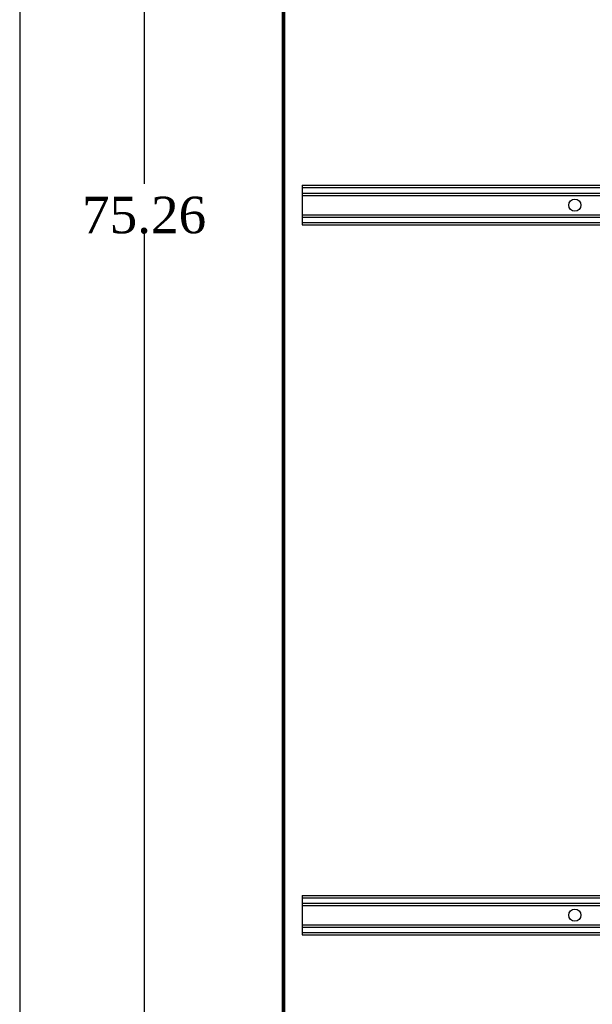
# Model space of a CAD drawing. Header units: inches. Extents: x 1 to 299, y -2 to 199.
# Tile 17 of 65: x 1 to 25, y 67 to 108. Entities that reach past the tile are written whole.
import ezdxf
from ezdxf.enums import TextEntityAlignment as Align
from ezdxf.lldxf.tags import DXFTag

# ---------------------------------------------------------------- set-up
doc = ezdxf.new("R2010")
doc.units = ezdxf.units.IN
doc.header["$MEASUREMENT"] = 0
for name, color, linetype in [('COM53964-2', 7, 'Continuous'), ('COM71175-1', 7, 'Continuous'), ('COM71176-1', 7, 'Continuous'), ('Default', 7, 'Continuous')]:
    doc.layers.add(name, color=color, linetype=linetype)
doc.styles.add('SEACAD_Times_New_Roman', font='times.ttf')
tags = doc.linetypes.add('HIDDEN2', pattern=[0.1875, 0.125, -0.0625]).pattern_tags.tags
tags[6:7] = [DXFTag(74, 4), DXFTag(75, 0), DXFTag(340, '0'), DXFTag(46, 0.0), DXFTag(50, 0.0), DXFTag(44, 0.0), DXFTag(45, 0.0)]
tags[4:5] = [DXFTag(74, 4), DXFTag(75, 0), DXFTag(340, '0'), DXFTag(46, 0.0), DXFTag(50, 0.0), DXFTag(44, 0.0), DXFTag(45, 0.0)]
doc.dimstyles.new('HAMMOND_(STH_-_300x200)', dxfattribs={"dimtxt": 1.5, "dimasz": 1.875, "dimexe": 0.75, "dimexo": 0.75, "dimgap": 0.375, "dimtad": 0, "dimtih": 1, "dimtoh": 1, "dimzin": 0, "dimdsep": 46, "dimtxsty": 'SEACAD_Times_New_Roman', "dimblk1": '_SE_FILLED', "dimblk2": '_SE_FILLED', "dimsah": 1, "dimcen": 0.75, "dimadec": 0, "dimazin": 0, "dimtfac": 0.8, "dimtofl": 0, "dimtmove": 1, "dimatfit": 3, "dimfxl": 1, "dimtolj": 1, "dimtzin": 0, "dimarcsym": 0})

# ---------------------------------------------------------------- blocks, each defined once
blk = doc.blocks.new('SE3')
at = {"layer": 'COM53964-2', "color": 7, "linetype": 'HIDDEN2'}
for p, q in [((12.963, 100.919), (12.963, 100.781)), ((12.963, 100.919), (35.338, 100.919)), ((12.963, 100.824), (35.338, 100.824)), ((12.963, 100.781), (12.963, 99.432)), ((12.963, 100.6), (35.338, 100.6)), ((12.963, 100.505), (35.338, 100.505)), ((12.963, 99.708), (35.338, 99.708)), ((12.963, 99.613), (35.338, 99.613)), ((12.963, 99.432), (12.963, 99.294)), ((12.963, 99.389), (35.338, 99.389)), ((12.963, 99.294), (35.338, 99.294)), ((12.963, 71.789), (12.963, 71.651)), ((12.963, 71.789), (35.338, 71.789)), ((12.963, 71.694), (35.338, 71.694)), ((12.963, 71.651), (12.963, 70.302)), ((12.963, 71.47), (35.338, 71.47)), ((12.963, 71.375), (35.338, 71.375)), ((12.963, 70.578), (35.338, 70.578)), ((12.963, 70.483), (35.338, 70.483)), ((12.963, 70.302), (12.963, 70.164)), ((12.963, 70.259), (35.338, 70.259)), ((12.963, 70.164), (35.338, 70.164))]:
    blk.add_line(p, q, dxfattribs=at)
for centre in [(24.15, 100.107), (24.15, 70.977)]:
    blk.add_circle(centre, 0.25, dxfattribs=at)
at = {"layer": 'COM71175-1', "color": 7, "linetype": 'Continuous'}
blk.add_line((12.198, 134.04), (12.198, 62.17), dxfattribs=at)
at = {"layer": 'COM71176-1', "color": 7, "linetype": 'Continuous'}
blk.add_line((12.138, 134.04), (12.138, 62.17), dxfattribs=at)
at = {"layer": 'COM71176-1', "color": 7, "linetype": 'HIDDEN2'}
blk.add_line((12.233, 134.04), (12.233, 62.17), dxfattribs=at)
blk = doc.blocks.new('DMBLK2885')
at = {"layer": 'Default', "linetype": 'Continuous'}
for points in [[(6.171, 135.456), (6.796, 135.456), (6.484, 137.331)], [(6.171, 63.95), (6.484, 62.075), (6.796, 63.95)]]:
    blk.add_hatch(color=7, dxfattribs=at).paths.add_polyline_path(points)
at = {"layer": 'Default', "color": 7, "linetype": 'Continuous'}
for p, q in [((23.416, 137.331), (5.734, 137.331)), ((6.484, 100.978), (6.484, 137.331)), ((6.484, 62.075), (6.484, 98.953)), ((11.448, 62.075), (5.734, 62.075))]:
    blk.add_line(p, q, dxfattribs=at)
at = {"layer": 'Default', "color": 7, "linetype": 'Continuous', "style": 'SEACAD_Times_New_Roman'}
blk.add_text('75.26', height=1.5, dxfattribs=at).set_placement((3.924, 100.453), align=Align.TOP_LEFT)
blk = doc.blocks.new('_SE_FILLED')
at = {"color": 0}
blk.add_line((0, 0), (-1, 0), dxfattribs=at)
blk.add_solid([(0, 0), (-1, -0.1665), (-1, 0.1665), (0, 0)], dxfattribs=at)
blk = doc.blocks.new('BORDER')
at = {"layer": 'Default', "color": 7, "linetype": 'Continuous'}
blk.add_line((-41.86, 27.86), (-41.86, 0), dxfattribs=at)

msp = doc.modelspace()

# ---------------------------------------------------------------- block references
at = {"layer": 'Default', "color": 7, "xscale": 7.12, "yscale": 7.12, "zscale": 7.12}
msp.add_blockref('BORDER', (299.411, 0.564), dxfattribs=at)
at = {"layer": 'Default'}
msp.add_blockref('SE3', (0, 0), dxfattribs=at)

# ---------------------------------------------------------------- dimensions: what is measured, and where the dimension line sits
at = {"layer": 'Default', "color": 7, "linetype": 'Continuous'}
dim = msp.add_linear_dim(base=(6.484, 137.331), p1=(12.198, 62.075), p2=(24.166, 137.331), angle=90, text='\\A1;<>', dimstyle='HAMMOND_(STH_-_300x200)', override={"dimtmove": 0}, dxfattribs=at)
dim.commit()
dim.dimension.update_dxf_attribs({"geometry": 'DMBLK2885', "text_midpoint": (6.484, 99.703), "dimtype": 160})

doc.saveas('drawing.dxf')
